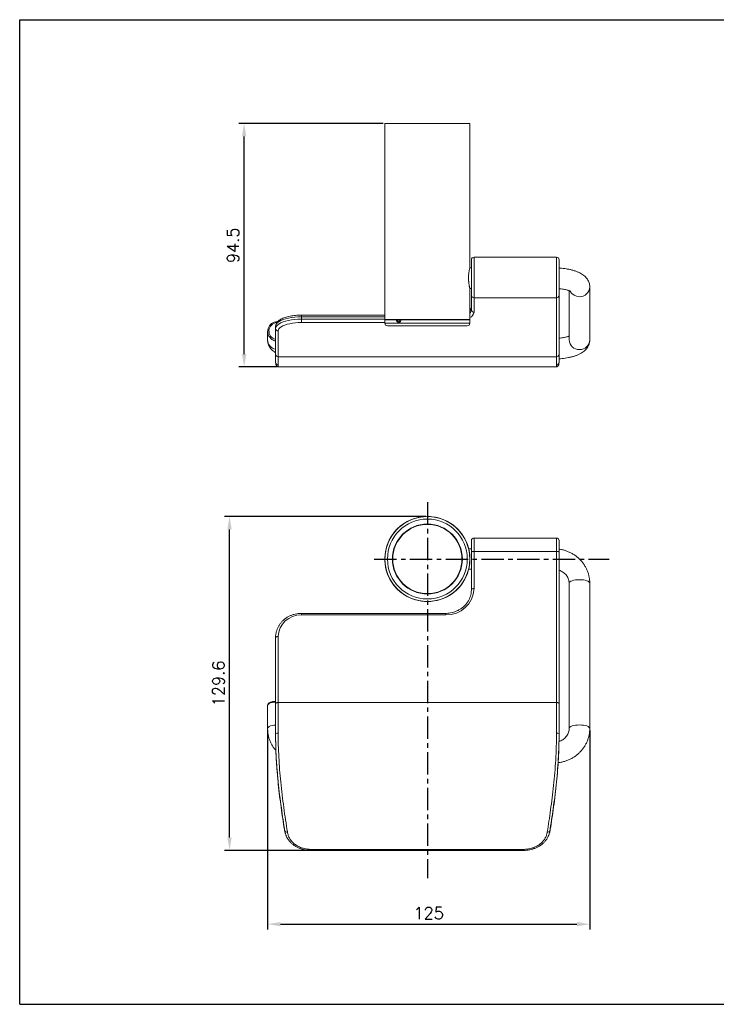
# Model space of a CAD drawing. Extents: x 374 to 915, y -40 to 343.
# Tile 1 of 2: x 374 to 644, y -40 to 343. Entities that reach past the tile are written whole.
import ezdxf

# ---------------------------------------------------------------- set-up
doc = ezdxf.new("R2010")
doc.units = 0
doc.header["$LTSCALE"] = 23.1
doc.header["$MEASUREMENT"] = 0
doc.linetypes.add('CENTER', pattern=[0.6, 0.375, -0.075, 0.075, -0.075])
doc.layers.get('0').update_dxf_attribs({"linetype": 'CONTINUOUS'})
doc.layers.get('Defpoints').update_dxf_attribs({"linetype": 'CONTINUOUS'})
doc.styles.get("Standard").update_dxf_attribs({"font": 'txt.shx', "bigfont": 'whgtxt.shx'})
doc.dimstyles.get("Standard").update_dxf_attribs({"dimtxt": 2.5, "dimasz": 0.18, "dimexe": 0.18, "dimexo": 0.0625, "dimgap": 0.09, "dimtad": 0, "dimtih": 1, "dimtoh": 1, "dimdec": 4, "dimzin": 0, "dimdsep": 46, "dimtxsty": 'Standard', "dimcen": 0.09, "dimadec": 0, "dimazin": 0, "dimtp": 0.001, "dimtm": 0.001, "dimtfac": 1, "dimtdec": 4, "dimtofl": 0, "dimtmove": 0, "dimatfit": 0, "dimfxl": 0, "dimtolj": 1, "dimtzin": 0, "dimarcsym": 0})

# ---------------------------------------------------------------- blocks, each defined once
blk = doc.blocks.new('*D39')
at = {"color": 2, "lineweight": -2, "transparency": 16777216}
for p, q in [((470.26, 66.92), (470.26, -10.45)), ((595.26, 66.92), (595.26, -10.45)), ((475.26, -8.45), (590.26, -8.45))]:
    blk.add_line(p, q, dxfattribs=at)
at = {"color": 2, "transparency": 16777216}
for points in [[(475.26, -7.62), (475.26, -9.28), (470.26, -8.45)], [(590.26, -7.62), (590.26, -9.28), (595.26, -8.45)]]:
    blk.add_solid(points, dxfattribs=at)
at = {"layer": 'Defpoints', "color": 0, "transparency": 16777216}
for p in [(470.26, 67.52), (595.26, 67.52), (595.26, -8.45)]:
    blk.add_point(p, dxfattribs=at)
at = {"color": 2, "transparency": 16777216, "insert": (532.76, -4.15), "char_height": 4.6, "attachment_point": 5}
blk.add_mtext('\\A1;125', dxfattribs=at)
blk = doc.blocks.new('*D40')
at = {"color": 2, "lineweight": -2, "transparency": 16777216}
for p, q in [((531.66, 149.79), (453.5, 149.79)), ((455.5, 25.19), (455.5, 144.79)), ((486.6, 20.19), (453.5, 20.19))]:
    blk.add_line(p, q, dxfattribs=at)
at = {"color": 2, "transparency": 16777216}
for points in [[(454.66, 144.79), (456.33, 144.79), (455.5, 149.79)], [(454.66, 25.19), (456.33, 25.19), (455.5, 20.19)]]:
    blk.add_solid(points, dxfattribs=at)
at = {"layer": 'Defpoints', "color": 0, "transparency": 16777216}
for p in [(455.5, 149.79), (532.26, 149.79), (487.2, 20.19)]:
    blk.add_point(p, dxfattribs=at)
at = {"color": 2, "transparency": 16777216, "insert": (451.2, 84.99), "char_height": 4.6, "attachment_point": 5, "rotation": 90}
blk.add_mtext('\\A1;129.6', dxfattribs=at)
blk = doc.blocks.new('*D41')
at = {"color": 2, "lineweight": -2, "transparency": 16777216}
for p, q in [((515.16, 302.31), (459.16, 302.31)), ((461.16, 212.84), (461.16, 297.31)), ((474.01, 207.84), (459.16, 207.84))]:
    blk.add_line(p, q, dxfattribs=at)
at = {"color": 2, "transparency": 16777216}
for points in [[(460.33, 297.31), (462, 297.31), (461.16, 302.31)], [(460.33, 212.84), (462, 212.84), (461.16, 207.84)]]:
    blk.add_solid(points, dxfattribs=at)
at = {"layer": 'Defpoints', "color": 0, "transparency": 16777216}
for p in [(461.16, 302.31), (515.76, 302.31), (474.61, 207.84)]:
    blk.add_point(p, dxfattribs=at)
at = {"color": 2, "transparency": 16777216, "insert": (456.86, 255.08), "char_height": 4.6, "attachment_point": 5, "rotation": 90}
blk.add_mtext('\\A1;94.5', dxfattribs=at)
blk = doc.blocks.new('A$C249B000C')
at = {"color": 2, "linetype": 'Continuous'}
for p, q in [((0, 0), (0, 420)), ((0, 420), (594, 420)), ((0, 0), (594, 0))]:
    blk.add_line(p, q, dxfattribs=at)

msp = doc.modelspace()

# ---------------------------------------------------------------- linework, layer by layer
at = {"color": 7, "linetype": 'Continuous', "lineweight": 15}
for p, q in [((515.756, 302.312), (515.756, 226.312)), ((515.756, 302.312), (548.756, 302.312)), ((548.756, 246.462), (548.756, 302.312)), ((549.358, 235.651), (549.358, 249.462)), ((582.358, 250.462), (550.358, 250.462)), ((583.358, 249.462), (583.358, 235.651)), ((549.358, 246.312), (548.719, 246.312)), ((548.719, 238.312), (549.358, 238.312)), ((548.756, 226.312), (548.756, 238.162)), ((587.256, 237.443), (587.256, 218.37)), ((595.256, 218.37), (595.256, 238.892)), ((549.358, 230.015), (549.358, 235.651)), ((582.358, 234.72), (550.358, 234.72)), ((550.358, 234.72), (550.358, 229.084)), ((582.358, 211.812), (582.358, 234.72)), ((583.358, 235.651), (583.358, 212.744)), ((515.756, 227.947), (483.358, 227.947)), ((483.358, 227.311), (483.358, 226.379)), ((483.358, 226.379), (483.358, 225.084)), ((515.756, 226.312), (548.756, 226.312)), ((515.757, 226.11), (515.769, 224.803)), ((520.286, 225.962), (520.261, 226.11)), ((520.551, 226.145), (520.572, 226.022)), ((521.285, 226.145), (520.551, 226.145)), ((522.027, 226.11), (522, 225.962)), ((548.742, 224.803), (548.754, 226.11)), ((473.358, 222.743), (473.358, 223.675)), ((473.358, 212.744), (473.358, 222.743)), ((474.358, 221.811), (474.358, 211.812)), ((517.95, 223.812), (516.769, 223.812)), ((547.742, 223.812), (517.95, 223.812)), ((470.256, 221.62), (470.256, 218.37)), ((473.358, 209.57), (473.358, 212.744)), ((582.358, 211.812), (474.358, 211.812)), ((474.358, 211.812), (474.358, 208.583)), ((582.358, 208.583), (582.358, 211.812)), ((583.358, 212.744), (583.358, 209.57)), ((473.365, 209.518), (473.358, 209.57)), ((474.614, 207.842), (582.092, 207.842)), ((583.358, 209.57), (583.353, 209.532)), ((522.027, 146.239), (522, 146.216)), ((522.027, 146.239), (522.019, 146.233)), ((520.286, 144.647), (520.261, 144.622)), ((520.268, 144.63), (520.261, 144.622)), ((582.358, 141.445), (550.358, 141.445)), ((549.358, 135.895), (549.358, 140.445)), ((583.358, 140.445), (583.358, 135.895)), ((549.358, 137.295), (548.263, 137.295)), ((549.358, 121.456), (549.358, 135.895)), ((550.358, 136.258), (550.358, 121.819)), ((582.358, 136.258), (550.358, 136.258)), ((582.358, 77.571), (582.358, 136.258)), ((583.358, 135.895), (583.358, 77.207)), ((548.263, 129.295), (549.358, 129.295)), ((587.256, 123.898), (587.256, 67.516)), ((595.256, 67.516), (595.256, 123.898)), ((549.286, 120.342), (549.358, 121.456)), ((539.358, 112.208), (483.358, 112.208)), ((539.358, 111.572), (483.358, 111.572)), ((473.358, 77.207), (473.358, 102.825)), ((474.358, 103.188), (474.358, 77.571)), ((470.256, 76.443), (470.256, 67.516)), ((473.358, 65.564), (473.358, 77.207)), ((474.358, 77.571), (474.358, 65.723)), ((582.358, 77.571), (474.358, 77.571)), ((582.358, 65.723), (582.358, 77.571)), ((583.358, 77.207), (583.358, 65.564)), ((473.358, 65.192), (473.358, 65.564)), ((583.358, 65.192), (583.358, 65.564)), ((579.495, 26.591), (579.709, 27.276)), ((579.914, 28.206), (579.939, 28.35)), ((579.474, 26.597), (579.445, 26.486)), ((487.195, 20.573), (569.521, 20.573)), ((487.195, 20.192), (569.521, 20.192))]:
    msp.add_line(p, q, dxfattribs=at)
at = {"color": 8, "linetype": 'Continuous', "lineweight": 15}
for p, q in [((550.358, 250.462), (550.358, 234.72)), ((582.358, 234.72), (582.358, 250.462)), ((483.358, 227.947), (483.358, 227.311)), ((515.756, 227.311), (483.358, 227.311)), ((483.358, 226.379), (515.756, 226.379)), ((515.766, 225.084), (483.358, 225.084)), ((550.358, 141.445), (550.358, 136.258)), ((582.358, 136.258), (582.358, 141.445)), ((483.358, 112.208), (483.358, 111.572)), ((539.358, 112.208), (539.358, 111.572)), ((476.773, 28.304), (477.034, 27.283)), ((579.746, 27.643), (579.474, 26.597)), ((487.195, 20.192), (487.195, 20.573)), ((569.521, 20.192), (569.521, 20.573))]:
    msp.add_line(p, q, dxfattribs=at)
at = {"color": 2, "linetype": 'Continuous', "lineweight": 15}
for p, q in [((520.261, 226.11), (515.757, 226.11)), ((548.754, 226.11), (522.027, 226.11)), ((515.769, 224.803), (548.742, 224.803))]:
    msp.add_line(p, q, dxfattribs=at)
at = {"color": 1, "linetype": 'CENTER'}
for p, q in [((532.256, 155.35), (532.256, 9.397)), ((511.65, 133.295), (602.828, 133.295))]:
    msp.add_line(p, q, dxfattribs=at)
at = {"color": 7, "linetype": 'Continuous', "lineweight": 15, "flags": 128}
for points in [[(483.358, 227.311), (482.053, 227.28), (480.77, 227.187), (479.531, 227.034), (478.358, 226.824), (477.271, 226.559), (476.287, 226.246), (475.425, 225.888), (474.698, 225.493), (474.119, 225.066), (473.699, 224.616), (473.444, 224.149), (473.358, 223.675)], [(473.358, 222.743), (473.444, 223.218), (473.699, 223.684), (474.119, 224.135), (474.698, 224.561), (475.425, 224.957), (476.287, 225.314), (477.271, 225.628), (478.358, 225.892), (479.531, 226.102), (480.77, 226.255), (482.053, 226.348), (483.358, 226.379)], [(522.151, 226.312), (522.126, 226.308), (522.103, 226.296), (522.081, 226.278), (522.063, 226.253), (522.047, 226.222), (522.036, 226.187), (522.029, 226.149), (522.027, 226.11)], [(483.358, 225.084), (482.183, 225.056), (481.029, 224.973), (479.914, 224.835), (478.858, 224.646), (477.879, 224.408), (476.994, 224.126), (476.218, 223.804), (475.564, 223.448), (475.043, 223.064), (474.665, 222.658), (474.435, 222.239), (474.358, 221.811)], [(550.358, 136.258), (550.163, 136.251), (549.976, 136.231), (549.803, 136.197), (549.651, 136.152), (549.527, 136.097), (549.434, 136.034), (549.377, 135.966), (549.358, 135.895)], [(583.358, 135.895), (583.339, 135.966), (583.282, 136.034), (583.19, 136.097), (583.065, 136.152), (582.914, 136.197), (582.741, 136.231), (582.553, 136.251), (582.358, 136.258)], [(550.358, 121.819), (550.163, 121.812), (549.976, 121.791), (549.803, 121.758), (549.651, 121.713), (549.527, 121.658), (549.434, 121.595), (549.377, 121.526), (549.358, 121.456)], [(473.358, 102.825), (473.377, 102.895), (473.434, 102.964), (473.527, 103.027), (473.651, 103.082), (473.803, 103.127), (473.976, 103.16), (474.163, 103.181), (474.358, 103.188)], [(473.358, 77.207), (473.377, 77.278), (473.434, 77.346), (473.527, 77.409), (473.651, 77.464), (473.803, 77.509), (473.976, 77.543), (474.163, 77.564), (474.358, 77.571)], [(583.358, 77.207), (583.339, 77.278), (583.282, 77.346), (583.19, 77.409), (583.065, 77.464), (582.914, 77.509), (582.741, 77.543), (582.553, 77.564), (582.358, 77.571)]]:
    msp.add_lwpolyline(points, dxfattribs=at)
at = {"color": 8, "linetype": 'Continuous', "lineweight": 15, "flags": 128}
for points in [[(521.93, 226.011), (521.93, 226.005), (521.936, 225.996), (521.95, 225.985), (521.972, 225.974), (522, 225.962)], [(522.027, 226.11), (521.998, 226.117), (521.975, 226.124), (521.96, 226.13), (521.953, 226.135), (521.952, 226.137)]]:
    msp.add_lwpolyline(points, dxfattribs=at)
at = {"color": 2, "linetype": 'Continuous', "lineweight": 15, "flags": 128}
for points in [[(587.256, 123.898), (587.332, 124.165), (587.56, 124.421), (587.93, 124.658), (588.427, 124.865), (589.033, 125.035), (589.725, 125.162), (590.475, 125.24), (591.256, 125.266)], [(591.256, 125.266), (592.036, 125.24), (592.786, 125.162), (593.478, 125.035), (594.084, 124.865), (594.581, 124.658), (594.951, 124.421), (595.179, 124.165), (595.256, 123.898)], [(473.358, 77.777), (472.725, 77.707), (472.033, 77.581), (471.427, 77.411), (470.93, 77.203), (470.56, 76.967), (470.332, 76.71), (470.256, 76.443)], [(473.358, 68.849), (472.725, 68.78), (472.033, 68.654), (471.427, 68.484), (470.93, 68.276), (470.56, 68.04), (470.332, 67.783), (470.256, 67.517)], [(587.256, 67.521), (587.332, 67.783), (587.56, 68.04), (587.93, 68.276), (588.427, 68.484), (589.033, 68.654), (589.725, 68.78), (590.475, 68.858), (591.256, 68.884)], [(591.256, 68.884), (592.036, 68.858), (592.786, 68.78), (593.478, 68.654), (594.084, 68.484), (594.581, 68.276), (594.951, 68.04), (595.179, 67.783), (595.256, 67.517)]]:
    msp.add_lwpolyline(points, dxfattribs=at)
at = {"color": 7, "linetype": 'Continuous', "lineweight": 15}
for radius in [16.5, 16.487, 15.487, 13.574, 13.427]:
    msp.add_circle((532.256, 133.295), radius, dxfattribs=at)
for centre, radius, start, end in [((550.358, 249.462), 1, 90, 180), ((582.358, 249.462), 1, 0, 90), ((550.325, 235.687), 0.968, 182.10154, 271.95763), ((582.391, 235.687), 0.968, 268.04237, 357.89846), ((550.325, 230.051), 0.968, 182.10154, 271.95763), ((515.957, 226.112), 0.2, 90, 180.5), ((520.439, 226.135), 0.18, 100.50362, 187.934), ((520.575, 224.73), 1.415, 90.9388, 102.82045), ((520.59, 225.221), 0.801, 91.27584, 112.30636), ((520.382, 226.144), 0.17, 0.39589, 81.82859), ((522.151, 226.112), 0.2, 90, 172.7556), ((548.554, 226.112), 0.2, 359.5, 90), ((474.027, 221.645), 3.729, 89.41475, 236.34267), ((474.325, 222.779), 0.968, 182.10154, 271.95763), ((516.769, 224.812), 1, 180.5, 270), ((547.742, 224.812), 1, 270, 359.5), ((474.325, 212.779), 0.968, 182.10154, 271.95763), ((582.391, 212.779), 0.968, 268.04237, 357.89846), ((474.352, 209.577), 0.994, 180.37077, 270.36603), ((582.365, 209.577), 0.994, 269.63397, 359.62923), ((532.256, 133.295), 16.498, 136.63889, 128.31576), ((532.256, 133.295), 16.498, 337.47733, 128.31576), ((522.151, 146.082), 0.2, 128.31576, 131.27337), ((532.256, 133.295), 16.498, 136.63889, 337.47733), ((520.406, 144.485), 0.2, 133.68128, 136.63889), ((550.358, 140.445), 1, 90, 180), ((582.358, 140.445), 1, 0, 90), ((539.711, 122.221), 10.654, 268.10003, 357.8408), ((483.061, 102.869), 8.708, 88.04237, 177.89846), ((474.115, 64.035), 1.706, 81.78839, 116.3193), ((582.602, 64.035), 1.706, 63.6807, 98.21161), ((477.684, 28.226), 0.921, 219.27066, 286.5882), ((579.033, 28.226), 0.921, 253.4118, 320.72934)]:
    msp.add_arc(centre, radius, start, end, dxfattribs=at)
at = {"color": 2, "linetype": 'Continuous', "lineweight": 15}
for centre, radius, start, end in [((591.2, 239.156), 4.024, 209.14329, 270.79564), ((591.394, 238.992), 3.861, 267.94547, 359.27669), ((474.059, 221.799), 3.263, 94.59197, 257.60012), ((474.059, 218.447), 3.805, 181.15193, 259.38017), ((591.139, 218.495), 3.885, 181.83621, 271.72544)]:
    msp.add_arc(centre, radius, start, end, dxfattribs=at)
at = {"color": 8, "linetype": 'Continuous', "lineweight": 15}
for centre, radius, start, end in [((547.54, 231.06), 1.821, 311.84651, 356.42755), ((547.54, 230.129), 1.821, 311.84651, 356.42755), ((547.544, 229.596), 2.86, 295.05494, 349.68749), ((474.22, 221.982), 4.117, 236.70351, 257.91186), ((591.373, 218.495), 3.885, 268.27456, 358.16379)]:
    msp.add_arc(centre, radius, start, end, dxfattribs=at)
at = {"color": 7, "linetype": 'Continuous', "lineweight": 15}
for centre, start_param, end_param in [((624.197, 51.779), 3.3547847, 3.3608853), ((432.519, 51.779), 6.0638927, 6.0699933)]:
    msp.add_ellipse(centre, major_axis=(150.839, 0), ratio=0.7355357, start_param=start_param, end_param=end_param, dxfattribs=at)
for points, knots in [([(548.756, 238.162), (548.755, 238.165), (548.753, 238.173), (548.733, 238.252), (548.702, 238.381), (548.663, 238.547), (548.614, 238.765), (548.559, 239.03), (548.515, 239.252), (548.471, 239.496), (548.427, 239.762), (548.384, 240.047), (548.345, 240.349), (548.309, 240.665), (548.278, 240.998), (548.254, 241.339), (548.237, 241.683), (548.227, 242.027), (548.225, 242.377), (548.23, 242.723), (548.251, 243.288), (548.294, 243.833), (548.364, 244.438), (548.419, 244.817), (548.492, 245.25), (548.552, 245.561), (548.607, 245.827), (548.659, 246.06), (548.701, 246.241), (548.731, 246.365), (548.746, 246.424), (548.754, 246.456), (548.755, 246.46), (548.756, 246.462)], [0, 0, 0, 0, 0.0258884, 0.0782749, 0.1050241, 0.1309067, 0.183252, 0.2099495, 0.2363258, 0.2628811, 0.289713, 0.3169242, 0.3435892, 0.3704436, 0.3979041, 0.4255784, 0.4518105, 0.4782341, 0.5049564, 0.532089, 0.5577064, 0.635826, 0.6617153, 0.7140621, 0.7407511, 0.7941101, 0.8211905, 0.8486648, 0.9019346, 0.9293019, 0.956885, 0.9783895, 1, 1, 1, 1]), ([(595.256, 238.892), (595.244, 239.153), (595.22, 239.686), (595.032, 240.462), (594.739, 241.2), (594.347, 241.882), (593.865, 242.51), (593.291, 243.091), (592.615, 243.633), (591.819, 244.141), (590.887, 244.614), (589.831, 245.037), (588.684, 245.399), (587.484, 245.695), (586.251, 245.93), (584.99, 246.104), (584.023, 246.206), (583.473, 246.234), (583.358, 246.24)], [0, 0, 0, 0, 0.051002, 0.10368, 0.1559068, 0.2085984, 0.2628078, 0.3198361, 0.381287, 0.4488765, 0.5234412, 0.6029722, 0.6823841, 0.7595595, 0.8346614, 0.908241, 0.9807901, 1, 1, 1, 1]), ([(583.358, 238.218), (583.48, 238.209), (583.92, 238.175), (584.632, 238.08), (585.466, 237.939), (586.205, 237.774), (586.831, 237.598), (587.313, 237.429), (587.654, 237.281), (587.859, 237.174), (587.953, 237.111), (587.945, 237.118), (587.943, 237.12)], [0, 0, 0, 0, 0.0498101, 0.1796463, 0.3075653, 0.4327952, 0.554475, 0.6717115, 0.7725426, 0.8679585, 0.9588237, 1, 1, 1, 1]), ([(549.358, 230.947), (549.357, 230.923), (549.354, 230.853), (549.315, 230.716), (549.174, 230.486), (548.992, 230.269), (548.806, 230.128), (548.756, 230.089)], [0, 0, 0, 0, 0.1370139, 0.4010203, 0.6438077, 0.9029171, 1, 1, 1, 1]), ([(483.358, 227.947), (483.16, 227.946), (482.584, 227.942), (481.636, 227.897), (480.533, 227.797), (479.465, 227.649), (478.445, 227.452), (477.486, 227.21), (476.597, 226.921), (475.787, 226.584), (475.064, 226.197), (474.463, 225.77), (473.994, 225.313), (473.657, 224.839), (473.442, 224.343), (473.364, 223.947), (473.359, 223.725), (473.358, 223.675)], [0, 0, 0, 0, 0.0393995, 0.1142097, 0.1891244, 0.2642091, 0.3395787, 0.4153778, 0.4917972, 0.5690876, 0.6475443, 0.727344, 0.7984275, 0.863822, 0.9245417, 0.9827021, 1, 1, 1, 1]), ([(522, 225.962), (521.996, 225.945), (521.959, 225.799), (521.847, 225.543), (521.609, 225.272), (521.319, 225.117), (521.013, 225.096), (520.724, 225.211), (520.485, 225.45), (520.346, 225.723), (520.3, 225.906), (520.286, 225.962)], [0, 0, 0, 0, 0.0181101, 0.1492617, 0.2811953, 0.4137443, 0.5461961, 0.678523, 0.8105232, 0.942229, 1, 1, 1, 1]), ([(521.233, 225.318), (521.164, 225.329), (521.026, 225.349), (520.828, 225.523), (520.673, 225.799), (520.591, 226.108), (520.601, 226.304), (520.605, 226.379)], [0, 0, 0, 0, 0.2096065, 0.4195801, 0.6447596, 0.8645911, 1, 1, 1, 1]), ([(521.15, 226.312), (521.165, 226.31), (521.196, 226.305), (521.237, 226.271), (521.269, 226.22), (521.282, 226.174), (521.285, 226.149), (521.285, 226.145)], [0, 0, 0, 0, 0.241163, 0.4823402, 0.7231408, 0.963358, 1, 1, 1, 1]), ([(521.919, 226.014), (521.902, 225.94), (521.859, 225.751), (521.696, 225.514), (521.479, 225.354), (521.319, 225.294), (521.24, 225.316), (521.233, 225.318)], [0, 0, 0, 0, 0.17217109, 0.43842689, 0.70421388, 0.97324966, 1, 1, 1, 1]), ([(521.613, 225.472), (521.566, 225.513), (521.451, 225.615), (521.336, 225.858), (521.301, 226.056), (521.285, 226.145)], [0, 0, 0, 0, 0.27614008, 0.67313807, 1, 1, 1, 1]), ([(521.958, 226.194), (521.956, 226.162), (521.95, 226.099), (521.932, 226.041), (521.923, 226.012)], [0, 0, 0, 0, 0.5082895, 1, 1, 1, 1]), ([(470.256, 218.37), (470.267, 218.109), (470.291, 217.577), (470.479, 216.8), (470.772, 216.062), (471.164, 215.38), (471.646, 214.751), (472.222, 214.173), (472.794, 213.702), (473.197, 213.453), (473.358, 213.353)], [0, 0, 0, 0, 0.12088067, 0.24573351, 0.36951712, 0.4944023, 0.62288504, 0.75804862, 0.90369444, 1, 1, 1, 1]), ([(587.256, 219.821), (587.181, 219.792), (586.966, 219.709), (586.492, 219.565), (585.846, 219.403), (585.089, 219.254), (584.257, 219.127), (583.657, 219.069), (583.358, 219.04)], [0, 0, 0, 0, 0.0908409, 0.2599062, 0.4373156, 0.6217076, 0.8116163, 1, 1, 1, 1]), ([(583.358, 211.02), (583.741, 211.047), (584.554, 211.106), (585.762, 211.259), (586.983, 211.464), (588.167, 211.727), (589.313, 212.051), (590.421, 212.448), (591.443, 212.915), (592.344, 213.441), (593.101, 214.003), (593.733, 214.604), (594.256, 215.246), (594.675, 215.933), (594.987, 216.662), (595.188, 217.425), (595.252, 218.002), (595.255, 218.317), (595.256, 218.37)], [0, 0, 0, 0, 0.0645062, 0.1367304, 0.209764, 0.2840265, 0.360083, 0.4386904, 0.5207018, 0.5952951, 0.6627201, 0.7238991, 0.7807793, 0.8348664, 0.8872193, 0.9385823, 0.9894871, 1, 1, 1, 1]), ([(473.399, 209.511), (473.398, 209.455), (473.394, 209.239), (473.434, 208.969), (473.525, 208.644), (473.662, 208.374), (473.878, 208.12), (474.196, 207.924), (474.479, 207.844), (474.603, 207.858), (474.612, 207.859)], [0, 0, 0, 0, 0.0933129, 0.3592609, 0.5252726, 0.6533471, 0.7676964, 0.8762378, 0.9915917, 1, 1, 1, 1]), ([(582.09, 207.862), (582.162, 207.861), (582.36, 207.859), (582.689, 208), (582.958, 208.233), (583.125, 208.486), (583.231, 208.743), (583.297, 209.043), (583.329, 209.288), (583.323, 209.48), (583.322, 209.525)], [0, 0, 0, 0, 0.0661105, 0.1794901, 0.2894952, 0.4024849, 0.5313086, 0.6949348, 0.9270139, 1, 1, 1, 1]), ([(522, 146.216), (521.996, 146.213), (521.959, 146.183), (521.847, 146.09), (521.609, 145.89), (521.319, 145.638), (521.013, 145.359), (520.724, 145.085), (520.485, 144.849), (520.346, 144.707), (520.3, 144.661), (520.286, 144.647)], [0, 0, 0, 0, 0.0181101, 0.1492617, 0.2811953, 0.4137443, 0.5461961, 0.678523, 0.8105232, 0.942229, 1, 1, 1, 1]), ([(595.256, 123.898), (595.25, 124.172), (595.237, 124.881), (595.1, 126.017), (594.822, 127.291), (594.415, 128.533), (593.885, 129.73), (593.236, 130.873), (592.474, 131.95), (591.606, 132.952), (590.641, 133.868), (589.587, 134.692), (588.453, 135.414), (587.251, 136.029), (585.991, 136.527), (584.691, 136.913), (583.801, 137.066), (583.358, 137.142)], [0, 0, 0, 0, 0.0430339, 0.1109684, 0.1789029, 0.2468541, 0.3148526, 0.3829259, 0.4510966, 0.5193814, 0.587791, 0.6563301, 0.7249979, 0.7937888, 0.8626935, 0.9317001, 1, 1, 1, 1]), ([(583.358, 128.949), (583.614, 128.853), (584.137, 128.656), (584.853, 128.235), (585.508, 127.728), (586.073, 127.141), (586.54, 126.488), (586.899, 125.78), (587.142, 125.03), (587.244, 124.396), (587.253, 124.016), (587.256, 123.898)], [0, 0, 0, 0, 0.1101073, 0.2254419, 0.3415099, 0.4586347, 0.5771661, 0.6974348, 0.8196629, 0.9438281, 1, 1, 1, 1]), ([(549.271, 120.362), (549.254, 120.199), (549.199, 119.683), (548.966, 118.834), (548.583, 117.831), (548.07, 116.876), (547.445, 115.983), (546.713, 115.161), (545.884, 114.423), (544.97, 113.778), (543.982, 113.234), (542.934, 112.798), (541.839, 112.477), (540.731, 112.277), (539.899, 112.213), (539.448, 112.209), (539.358, 112.208)], [0, 0, 0, 0, 0.036848, 0.1163875, 0.1958764, 0.2752846, 0.3545924, 0.4337907, 0.5128801, 0.5918682, 0.6707666, 0.749589, 0.8283497, 0.9070622, 0.9815939, 1, 1, 1, 1]), ([(483.358, 112.208), (483.148, 112.205), (482.553, 112.194), (481.58, 112.079), (480.457, 111.827), (479.373, 111.454), (478.341, 110.967), (477.376, 110.371), (476.49, 109.675), (475.696, 108.888), (475.004, 108.02), (474.421, 107.084), (473.964, 106.091), (473.66, 105.208), (473.561, 104.652), (473.526, 104.451)], [0, 0, 0, 0, 0.04537738, 0.12810035, 0.21086153, 0.2936158, 0.37634877, 0.45904476, 0.54168723, 0.62425966, 0.70674714, 0.78913832, 0.87142749, 0.95361648, 1, 1, 1, 1]), ([(473.526, 104.451), (473.493, 104.298), (473.389, 103.81), (473.361, 103.262), (473.359, 102.873), (473.358, 102.825)], [0, 0, 0, 0, 0.2869433, 0.9110112, 1, 1, 1, 1]), ([(473.358, 78.098), (473.3, 78.094), (473.008, 78.076), (472.511, 77.996), (471.893, 77.86), (471.347, 77.674), (470.9, 77.447), (470.566, 77.186), (470.355, 76.891), (470.25, 76.632), (470.266, 76.485), (470.27, 76.449)], [0, 0, 0, 0, 0.0348131, 0.175697, 0.3177372, 0.461995, 0.6102729, 0.7461685, 0.8608274, 0.9659294, 1, 1, 1, 1]), ([(470.256, 67.516), (470.261, 67.242), (470.274, 66.533), (470.411, 65.397), (470.689, 64.123), (471.096, 62.882), (471.626, 61.683), (472.279, 60.544), (472.902, 59.634), (473.344, 59.138), (473.493, 58.971)], [0, 0, 0, 0, 0.088608, 0.2284873, 0.3683664, 0.5082798, 0.6482908, 0.7884558, 0.9288212, 1, 1, 1, 1]), ([(476.971, 27.643), (476.737, 29.111), (476.269, 32.058), (475.579, 36.77), (474.93, 41.692), (474.377, 46.595), (473.936, 51.395), (473.616, 56.07), (473.4, 60.816), (473.372, 63.977), (473.358, 65.564)], [0, 0, 0, 0, 0.1280319, 0.2570438, 0.3891854, 0.5224337, 0.63968, 0.757737, 0.8784048, 1, 1, 1, 1]), ([(473.358, 65.192), (473.372, 63.614), (473.4, 60.447), (473.619, 55.607), (473.956, 50.719), (474.402, 45.933), (474.924, 41.313), (475.501, 36.865), (476.125, 32.492), (476.557, 29.703), (476.773, 28.304)], [0, 0, 0, 0, 0.12426723, 0.24952874, 0.3778861, 0.50729068, 0.628326, 0.75019597, 0.87465624, 1, 1, 1, 1]), ([(474.358, 65.723), (474.371, 64.17), (474.398, 61.065), (474.603, 56.316), (474.921, 51.532), (475.359, 46.643), (475.9, 41.736), (476.534, 36.803), (477.226, 31.965), (477.707, 28.884), (477.947, 27.343)], [0, 0, 0, 0, 0.1175125, 0.2350278, 0.3560828, 0.4771419, 0.6057437, 0.7343497, 0.8671741, 1, 1, 1, 1]), ([(578.77, 27.343), (578.987, 28.733), (579.422, 31.521), (580.065, 35.962), (580.675, 40.59), (581.229, 45.4), (581.7, 50.338), (582.064, 55.401), (582.31, 60.556), (582.342, 63.996), (582.358, 65.723)], [0, 0, 0, 0, 0.1199748, 0.2407517, 0.3640751, 0.4882945, 0.6135772, 0.7398505, 0.8693471, 1, 1, 1, 1]), ([(583.358, 65.564), (583.343, 63.928), (583.313, 60.643), (583.077, 55.619), (582.713, 50.541), (582.235, 45.603), (581.682, 40.868), (581.077, 36.346), (580.423, 31.899), (579.972, 29.065), (579.746, 27.643)], [0, 0, 0, 0, 0.1253413, 0.2517291, 0.3813799, 0.5121346, 0.631981, 0.7526537, 0.8758898, 1, 1, 1, 1]), ([(579.943, 28.304), (580.162, 29.72), (580.602, 32.561), (581.249, 37.097), (581.857, 41.829), (582.38, 46.574), (582.8, 51.254), (583.11, 55.852), (583.317, 60.52), (583.345, 63.63), (583.358, 65.192)], [0, 0, 0, 0, 0.1267677, 0.2544681, 0.3851396, 0.5168588, 0.6354755, 0.7549124, 0.8769879, 1, 1, 1, 1]), ([(582.984, 54.236), (583.138, 54.25), (583.745, 54.307), (584.788, 54.536), (586.097, 54.921), (587.359, 55.435), (588.563, 56.062), (589.697, 56.8), (590.75, 57.64), (591.713, 58.575), (592.575, 59.594), (593.328, 60.689), (593.966, 61.847), (594.482, 63.059), (594.873, 64.312), (595.132, 65.595), (595.243, 66.668), (595.252, 67.309), (595.256, 67.516)], [0, 0, 0, 0, 0.0230228, 0.0910086, 0.1589895, 0.2269461, 0.2948582, 0.3627052, 0.4304673, 0.4981259, 0.5656652, 0.6330736, 0.7003449, 0.7674792, 0.8344838, 0.9013725, 0.9681659, 1, 1, 1, 1]), ([(587.256, 67.516), (587.253, 67.413), (587.246, 67.044), (587.15, 66.412), (586.904, 65.64), (586.532, 64.91), (586.045, 64.239), (585.457, 63.64), (584.778, 63.129), (584.064, 62.723), (583.554, 62.541), (583.318, 62.457)], [0, 0, 0, 0, 0.0488457, 0.1744603, 0.2996029, 0.4232932, 0.5450794, 0.6649284, 0.7830647, 0.8998138, 1, 1, 1, 1]), ([(476.764, 28.347), (476.819, 28.018), (476.887, 27.611), (477.03, 27.225), (477.058, 27.151)], [0, 0, 0, 0, 0.8073209, 1, 1, 1, 1]), ([(477.007, 27.276), (477.051, 27.126), (477.12, 26.897), (477.193, 26.669), (477.218, 26.591)], [0, 0, 0, 0, 0.6536461, 1, 1, 1, 1]), ([(477.947, 27.343), (477.99, 27.113), (478.118, 26.432), (478.524, 25.35), (479.236, 24.158), (480.181, 23.102), (481.323, 22.203), (482.638, 21.485), (484.082, 20.963), (485.617, 20.635), (486.669, 20.593), (487.195, 20.573)], [0, 0, 0, 0, 0.06030479, 0.17804063, 0.29577044, 0.41338199, 0.5309854, 0.64846504, 0.7659393, 0.88296985, 1, 1, 1, 1]), ([(569.521, 20.573), (569.811, 20.579), (570.623, 20.597), (571.943, 20.794), (573.425, 21.216), (574.792, 21.843), (576.014, 22.651), (577.05, 23.631), (577.874, 24.756), (578.479, 25.999), (578.673, 26.895), (578.77, 27.343)], [0, 0, 0, 0, 0.064404, 0.18081677, 0.29723101, 0.41379126, 0.53035788, 0.64749699, 0.76464399, 0.88231962, 1, 1, 1, 1]), ([(579.69, 27.282), (579.721, 27.362), (579.851, 27.689), (579.904, 28.039), (579.943, 28.304)], [0, 0, 0, 0, 0.2433958, 1, 1, 1, 1]), ([(477.216, 26.646), (477.264, 26.48), (477.404, 25.987), (477.773, 25.211), (478.306, 24.331), (478.96, 23.519), (479.715, 22.781), (480.565, 22.122), (481.501, 21.552), (482.511, 21.076), (483.581, 20.696), (484.701, 20.417), (485.852, 20.251), (486.69, 20.179), (487.139, 20.196), (487.195, 20.198)], [0, 0, 0, 0, 0.0430627, 0.1276746, 0.2130575, 0.2979549, 0.3827427, 0.4687974, 0.5544971, 0.6402524, 0.7271822, 0.8135859, 0.9000273, 0.9873953, 1, 1, 1, 1]), ([(569.522, 20.204), (569.768, 20.203), (570.404, 20.201), (571.423, 20.318), (572.565, 20.54), (573.672, 20.87), (574.724, 21.304), (575.709, 21.835), (576.614, 22.459), (577.425, 23.172), (578.133, 23.962), (578.726, 24.82), (579.175, 25.663), (579.368, 26.233), (579.452, 26.479)], [0, 0, 0, 0, 0.0556352, 0.1434295, 0.2316603, 0.3205545, 0.4088564, 0.4967991, 0.5854509, 0.6731271, 0.7602347, 0.8478123, 0.9341358, 1, 1, 1, 1])]:
    msp.add_open_spline(points, degree=3, knots=knots, dxfattribs=at)
at = {"color": 8, "linetype": 'Continuous', "lineweight": 15}
for points, knots in [([(520.572, 226.022), (520.584, 225.976), (520.621, 225.823), (520.734, 225.594), (520.93, 225.402), (521.106, 225.31), (521.209, 225.321), (521.229, 225.323)], [0, 0, 0, 0, 0.1195659, 0.3915106, 0.6629735, 0.9342172, 1, 1, 1, 1]), ([(474.358, 208.583), (474.37, 208.365), (474.393, 207.933), (474.541, 207.875), (474.614, 207.847)], [0, 0, 0, 0, 0.5062242, 1, 1, 1, 1]), ([(582.092, 207.881), (582.162, 207.889), (582.322, 207.907), (582.345, 208.34), (582.358, 208.583)], [0, 0, 0, 0, 0.43717951, 1, 1, 1, 1]), ([(477.222, 26.646), (477.189, 26.73), (477.062, 27.05), (477.009, 27.391), (476.971, 27.643)], [0, 0, 0, 0, 0.2634467, 1, 1, 1, 1])]:
    msp.add_open_spline(points, degree=3, knots=knots, dxfattribs=at)

# ---------------------------------------------------------------- block references
at = {"xscale": 0.9099999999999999, "yscale": 0.9099999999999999, "zscale": 0.9099999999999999}
msp.add_blockref('A$C249B000C', (374.083, -39.552), dxfattribs=at)

# ---------------------------------------------------------------- dimensions: what is measured, and where the dimension line sits
for base, p1, p2, override, picture, middle in [((461.163, 302.312), (474.614, 207.842), (515.756, 302.312), {"dimscale": 2, "dimtxt": 2.3, "dimasz": 2.5, "dimexe": 1, "dimexo": 0.3, "dimgap": 1, "dimtad": 1, "dimtih": 0, "dimtoh": 0, "dimdec": 1, "dimzin": 8, "dimcen": 0, "dimclrd": 2, "dimclre": 2, "dimclrt": 2, "dimtp": 0.1, "dimtm": 0, "dimtfac": 0.5, "dimtdec": 2, "dimatfit": 3}, '*D41', (456.863, 255.077)), ((455.495, 149.795), (487.195, 20.192), (532.256, 149.795), {"dimscale": 2, "dimtxt": 2.3, "dimasz": 2.5, "dimexe": 1, "dimexo": 0.3, "dimgap": 1, "dimtad": 1, "dimtih": 0, "dimtoh": 0, "dimdec": 2, "dimzin": 8, "dimcen": 0, "dimclrd": 2, "dimclre": 2, "dimclrt": 2, "dimtp": 0.1, "dimtm": 0, "dimtfac": 0.5, "dimtdec": 2, "dimatfit": 3}, '*D40', (451.195, 84.993))]:
    dim = msp.add_linear_dim(base=base, p1=p1, p2=p2, angle=90, dimstyle='Standard', override=override)
    dim.commit()
    dim.dimension.update_dxf_attribs({"geometry": picture, "text_midpoint": middle})
dim = msp.add_linear_dim(base=(595.256, -8.452), p1=(470.256, 67.516), p2=(595.256, 67.516), dimstyle='Standard', override={"dimscale": 2, "dimtxt": 2.3, "dimasz": 2.5, "dimexe": 1, "dimexo": 0.3, "dimgap": 1, "dimtad": 1, "dimtih": 0, "dimtoh": 0, "dimdec": 2, "dimzin": 8, "dimcen": 0, "dimclrd": 2, "dimclre": 2, "dimclrt": 2, "dimtp": 0.1, "dimtm": 0, "dimtfac": 0.5, "dimtdec": 2, "dimatfit": 3})
dim.commit()
dim.dimension.update_dxf_attribs({"geometry": '*D39', "text_midpoint": (532.756, -4.152)})

doc.saveas('drawing.dxf')
